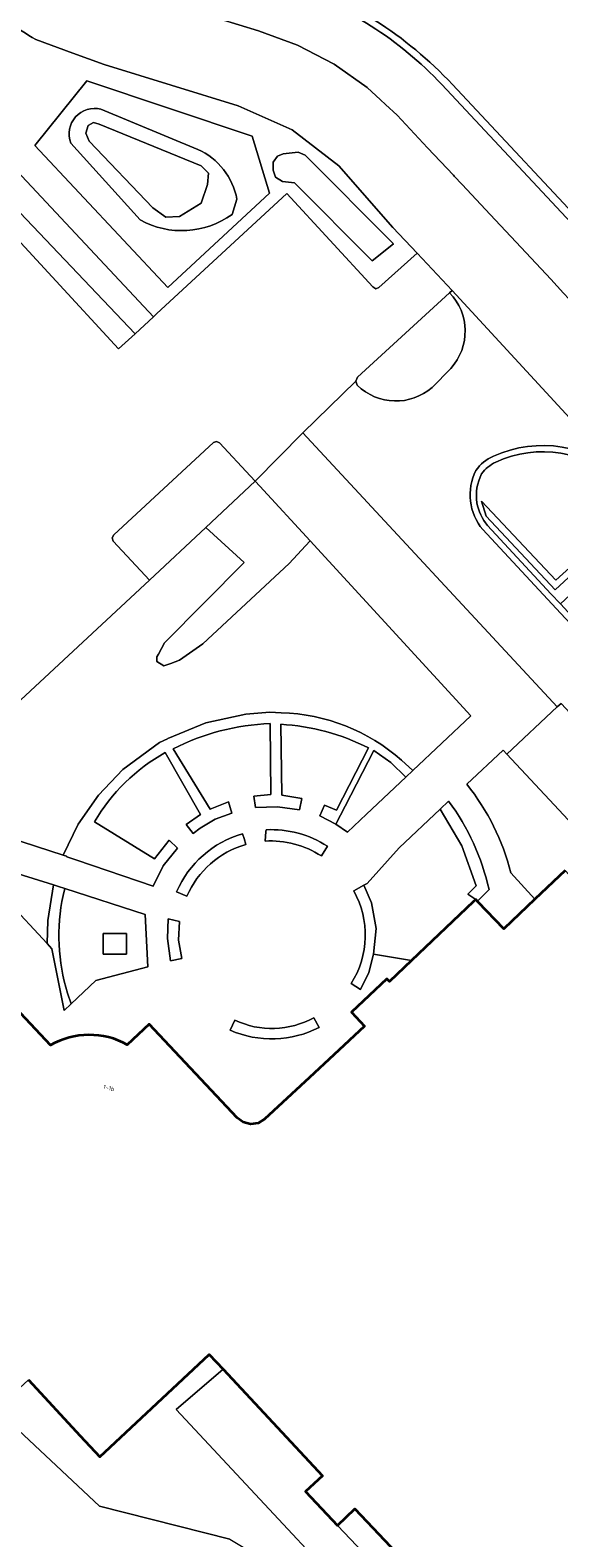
# Model space of a CAD drawing. Header units: metres. Extents: x 183400 to 185591, y 327112 to 329102.
# Tile 85 of 107: x 184588 to 184634, y 328424 to 328553. Entities that reach past the tile are written whole.
import ezdxf

# ---------------------------------------------------------------- set-up
doc = ezdxf.new("R2010")
doc.units = ezdxf.units.M
for name, color, linetype, lineweight in [('B-WE-GR-BEPLANTING_CULTUUR_HEESTERS-GV', 90, 'Continuous', 18), ('B-WE-GR-BEPLANTING_CULTUUR_ROZENVAK-GV', 8, 'Continuous', 18), ('B-WE-GR-GRAS-GV', 60, 'Continuous', 13), ('B-WE-GR-GROENVOORZIENING-GV', 80, 'Continuous', 18), ('B-WE-GR-HAAG-GV', 90, 'GR-HAAG1', 13), ('B-WE-IE-MEUBILAIR_WEGMEUBILAIR-GV', 7, 'Continuous', 18), ('B-WE-IE-TERREINAFSCHEIDING_KUNSTMATIG_HEKWERK-G', 20, 'IE-TERREINAFSCHEIDING-KUNSTMATIG', 18), ('B-WE-OG-BEBOUWING-GV', 7, 'Continuous', 35), ('B-WE-OG-BEBOUWING_HUISNUMMER-T18', 10, 'Continuous', 18), ('B-WE-OG-WATER_MEER-GV', 140, 'Continuous', 18), ('B-WE-VH-GOOT-G', 170, 'Continuous', 18), ('B-WE-VH-VERHARDING_ASFALT-GV', 252, 'Continuous', 18), ('B-WE-VH-VERHARDING_BETONSTRAATSTEEN-GV', 252, 'Continuous', 18), ('B-WE-VH-VERHARDING_HOUTSNIPPERS-GV', 252, 'Continuous', 18), ('B-WE-VH-VERHARDING_TEGEL-GV', 252, 'Continuous', 18)]:
    doc.layers.add(name, color=color, linetype=linetype, lineweight=lineweight)
doc.styles.add('NLCS-ISO-M200-T25', font='NLCS-ISO.ttf')
doc.linetypes.add('GR-HAAG1', pattern='A,6,[176,NLCS.SHX,S=0.125,R=0,X=0,Y=0],-2', length=8)
doc.linetypes.add('IE-TERREINAFSCHEIDING-KUNSTMATIG', pattern='A,4,[82,NLCS.SHX,S=0.75,R=90,X=0,Y=0],4,-2', length=10)

msp = doc.modelspace()

# ---------------------------------------------------------------- linework, layer by layer
at = {"layer": 'B-WE-GR-BEPLANTING_CULTUUR_HEESTERS-GV', "flags": 128}
for points in [[(184607.836, 328514.533), (184603.573, 328510.552), (184606.862, 328507.53), (184600.017, 328500.623), (184599.486, 328499.645), (184599.367, 328499.426), (184599.367, 328499.016), (184599.949, 328498.64), (184600.565, 328498.845), (184601.318, 328499.153), (184603.303, 328500.555), (184610.764, 328507.462), (184612.535, 328509.391), (184612.551, 328509.409), (184608.231, 328514.109), (184607.836, 328514.533)], [(184620.789, 328489.072), (184619.5, 328490.325), (184618.029, 328491.357), (184615.571, 328486.574), (184614.78, 328485.036), (184615.773, 328484.348), (184617.399, 328485.879), (184620.789, 328489.072)], [(184621.29, 328473.313), (184626.579, 328478.34), (184626.81, 328478.56), (184626.135, 328478.997), (184626.432, 328479.293), (184626.855, 328479.714), (184625.623, 328483.165), (184623.75, 328486.315), (184620.217, 328482.988), (184617.456, 328479.938), (184617.181, 328479.781), (184617.848, 328478.257), (184618.238, 328476.067), (184618.025, 328473.852), (184621.29, 328473.313)]]:
    msp.add_lwpolyline(points, close=True, dxfattribs=at)
at = {"layer": 'B-WE-GR-BEPLANTING_CULTUUR_ROZENVAK-GV', "flags": 128}
for points in [[(184578.888, 328544.505), (184596.068, 328525.927), (184597.491, 328527.226), (184579.837, 328545.74), (184578.717, 328544.69), (184578.888, 328544.505)], [(184598.713, 328506.014), (184603.573, 328510.552), (184607.836, 328514.533), (184607.424, 328514.975), (184604.755, 328517.841), (184604.501, 328517.96), (184604.237, 328517.864), (184595.649, 328509.922), (184595.505, 328509.658), (184595.591, 328509.369), (184598.713, 328506.014)]]:
    msp.add_lwpolyline(points, close=True, dxfattribs=at)
at = {"layer": 'B-WE-GR-GRAS-GV', "flags": 128}
for points in [[(184644.506, 328560.419, -0.0598613), (184635.556, 328567.841), (184615.128, 328589.664, 0.396296), (184612.481, 328589.803), (184585.523, 328564.552), (184585.252, 328564.298), (184587.051, 328562.367), (184588.402, 328561.12), (184591.955, 328564.48), (184589.644, 328566.732), (184614.904, 328589.695), (184615.254, 328589.31), (184590.455, 328566.769), (184592.316, 328564.912, 0.1159442), (184596.91, 328562.147), (184610.349, 328557.828, -0.1275082), (184624.805, 328548.671), (184650.586, 328521.137), (184671.035, 328540.6, 0.1489025), (184677.311, 328551.706), (184677.506, 328552.582), (184678.261, 328552.657), (184678.298, 328552.915, -0.1482375), (184649.276, 328557.685, -0.0272074)], [(184623.882, 328548.665), (184648.175, 328522.717), (184650.599, 328520.206), (184673.101, 328541.836, 0.1091432), (184677.787, 328550.836), (184678.261, 328552.657), (184677.506, 328552.582), (184677.311, 328551.706, -0.1489025), (184671.035, 328540.6), (184650.586, 328521.137), (184624.805, 328548.671, 0.1275082), (184610.349, 328557.828), (184596.91, 328562.147, -0.1159442), (184592.316, 328564.912), (184590.455, 328566.769), (184615.254, 328589.31), (184614.904, 328589.695), (184589.644, 328566.732), (184591.955, 328564.48, 0.1273496), (184596.287, 328561.712), (184610.679, 328557.05, -0.1269075)], [(184599.337, 328528.926), (184610.544, 328539.276), (184617.954, 328531.251), (184618.205, 328531.093), (184618.482, 328531.201), (184621.769, 328534.169), (184619.688, 328536.354), (184615.025, 328541.673), (184610.997, 328544.755), (184606.368, 328546.83), (184594.808, 328550.384), (184592.118, 328551.371), (184588.933, 328552.552, -0.0553677), (184584.465, 328555.721), (184584.421, 328555.675), (184584.404, 328555.69), (184580.872, 328555.638), (184578.748, 328553.854), (184585.931, 328546.032), (184584.348, 328544.352), (184599.07, 328528.68)], [(184602.892, 328543.086, -0.2435412), (184606.254, 328538.81), (184605.834, 328537.493, -0.2905432), (184597.928, 328537.02), (184591.947, 328543.628, -0.6087002), (184594.548, 328546.547)], [(184624.66, 328524.244, 0.3955145), (184624.564, 328530.757), (184616.63, 328523.488), (184616.481, 328523.142), (184616.619, 328522.791, 0.3915917), (184623.062, 328522.612)], [(184633.291, 328504.861), (184634.108, 328503.982), (184641.952, 328511.284), (184642.039, 328511.197), (184641.332, 328512.277), (184641.002, 328512.618), (184639.23, 328514.463, 0.3056103), (184628.533, 328516.172, 0.1248664), (184627.322, 328515.173, 0.1624461), (184626.922, 328512.686, 0.1382362), (184627.836, 328510.734)]]:
    msp.add_lwpolyline(points, format="xyb", close=True, dxfattribs=at)
for points in [[(184604.71, 328554.326), (184608.119, 328553.275), (184611.474, 328552.065), (184614.639, 328550.422), (184617.48, 328548.402), (184618.61, 328547.359), (184619.043, 328546.959), (184620.041, 328546.038), (184622.673, 328543.227), (184624.891, 328540.859), (184624.969, 328540.776), (184625.632, 328540.068), (184628.056, 328537.48), (184629.836, 328535.579), (184629.853, 328535.561), (184633.269, 328531.914), (184634.38, 328530.727), (184636.332, 328528.642), (184644.766, 328519.637), (184648.175, 328522.717), (184623.882, 328548.665, 0.1269075), (184610.679, 328557.05)], [(184583.066, 328485.027), (184591.293, 328482.366), (184592.589, 328485.028), (184594.325, 328487.534), (184596.427, 328489.742), (184599.59, 328492.062), (184600.272, 328492.377), (184600.304, 328492.392), (184603.574, 328493.736), (184607.024, 328494.505), (184609.087, 328494.679), (184609.569, 328494.651), (184610.074, 328494.621, -0.1730151), (184620.431, 328490.545), (184621.39, 328489.639), (184626.394, 328494.352), (184612.551, 328509.409), (184612.535, 328509.391), (184610.764, 328507.462), (184603.303, 328500.555), (184601.318, 328499.153), (184600.565, 328498.845), (184599.949, 328498.64), (184599.367, 328499.016), (184599.367, 328499.426), (184599.486, 328499.645), (184600.017, 328500.623), (184606.862, 328507.53), (184603.573, 328510.552), (184598.713, 328506.014), (184585.158, 328493.448)], [(184605.631, 328423.513), (184594.418, 328426.344), (184585.562, 328434.648), (184576.842, 328426.454), (184575.862, 328427.495, -0.3891186), (184559.358, 328428.543, -0.3959523), (184559.255, 328445.194), (184558.343, 328446.167), (184569.813, 328456.888), (184567.266, 328459.617), (184555.814, 328448.912), (184555.682, 328448.788), (184556.354, 328448.039), (184554.863, 328446.689), (184549.789, 328452.208), (184535.968, 328449.239), (184543.145, 328440.091), (184568.165, 328408.012)]]:
    msp.add_lwpolyline(points, format="xyb", dxfattribs=at)
for points in [[(184609.061, 328539.309), (184607.562, 328544.222), (184593.343, 328548.992), (184588.842, 328543.41), (184600.314, 328531.214), (184609.061, 328539.309)], [(184609.061, 328539.309), (184600.314, 328531.214), (184588.842, 328543.41), (184593.343, 328548.992), (184607.562, 328544.222), (184609.061, 328539.309)], [(184611.2, 328540.213), (184610.162, 328540.317), (184609.574, 328540.697), (184609.367, 328541.284), (184609.367, 328541.975), (184609.747, 328542.493), (184610.231, 328542.701), (184611.511, 328542.839), (184612.133, 328542.597), (184619.741, 328534.962), (184617.908, 328533.511), (184611.2, 328540.213)], [(184641.168, 328512.126), (184633.644, 328505.198), (184627.698, 328511.518), (184627.304, 328512.813), (184633.72, 328506.017), (184640.851, 328512.481), (184641.168, 328512.126)], [(184590.472, 328479.799), (184583.06, 328482.115), (184589.907, 328474.752), (184589.973, 328476.751), (184590.472, 328479.799)], [(184622.231, 328411.949), (184625.095, 328413.802), (184625.193, 328413.865), (184623.111, 328416.058), (184614.908, 328424.701), (184612.154, 328427.612), (184613.62, 328428.978), (184605.054, 328438.137), (184601.023, 328434.673), (184622.231, 328411.949)]]:
    msp.add_lwpolyline(points, close=True, dxfattribs=at)
at = {"layer": 'B-WE-GR-GROENVOORZIENING-GV', "flags": 128}
for points in [[(184606.254, 328538.81, 0.2435412), (184602.892, 328543.086), (184594.548, 328546.547, 0.6087002), (184591.947, 328543.628), (184597.928, 328537.02, 0.2905432), (184605.834, 328537.493)], [(184620.431, 328490.545, 0.1730151), (184610.074, 328494.621), (184609.569, 328494.651), (184609.087, 328494.679), (184607.024, 328494.505), (184603.574, 328493.736), (184600.304, 328492.392), (184600.272, 328492.377), (184599.59, 328492.062), (184596.427, 328489.742), (184594.325, 328487.534), (184592.589, 328485.028), (184591.293, 328482.366), (184591.58, 328482.273), (184591.608, 328482.232), (184592.477, 328481.942), (184599.028, 328479.709), (184599.914, 328481.44), (184601.128, 328482.958), (184600.409, 328483.653), (184599.169, 328482.041), (184593.996, 328485.227, -0.1352144), (184600.075, 328491.188), (184603.121, 328485.857), (184601.874, 328485.014), (184602.471, 328484.229), (184603.08, 328484.68), (184604.391, 328485.459), (184605.822, 328485.986), (184605.53, 328486.94), (184603.948, 328486.322), (184600.762, 328491.503, -0.1106619), (184609.121, 328493.68), (184609.168, 328487.583), (184607.709, 328487.449), (184607.849, 328486.457), (184609.747, 328486.536), (184611.628, 328486.277), (184611.835, 328487.247), (184610.111, 328487.521), (184610.021, 328493.622, -0.1055195), (184617.584, 328491.586), (184614.828, 328486.223), (184613.779, 328486.678), (184613.377, 328485.747), (184614.78, 328485.036), (184615.571, 328486.574), (184618.029, 328491.357), (184619.5, 328490.325), (184620.789, 328489.072), (184621.39, 328489.639)], [(184626.043, 328488.459, -0.1084923), (184629.829, 328480.849), (184631.91, 328478.57), (184634.506, 328481.056), (184634.866, 328480.675), (184637.099, 328482.738), (184635.913, 328483.992), (184636.005, 328484.086), (184629.498, 328491.053), (184629.177, 328491.397)], [(184623.75, 328486.315), (184625.623, 328483.165), (184626.855, 328479.714), (184626.432, 328479.293), (184626.135, 328478.997), (184626.81, 328478.56), (184626.994, 328478.441), (184627.956, 328479.4, 0.1058205), (184624.483, 328487.005)], [(184608.76, 328484.549), (184608.75, 328484.413), (184608.685, 328483.57, -0.1624993), (184613.523, 328482.294), (184614.044, 328483.129, 0.157829)], [(184601.055, 328479.216), (184601.944, 328478.83, -0.2240802), (184607.013, 328483.28), (184606.863, 328483.795), (184606.742, 328484.212, 0.2236292)], [(184591.427, 328479.495), (184590.889, 328479.669), (184590.472, 328479.799), (184589.973, 328476.751), (184589.907, 328474.752), (184590.311, 328474.318), (184591.388, 328468.993), (184591.987, 328469.564), (184591.673, 328470.485, -0.1273632), (184591.291, 328478.902)], [(184616.311, 328479.287, -0.2772101), (184616.081, 328471.322), (184616.882, 328470.808), (184617.598, 328472.276), (184618.025, 328473.852), (184618.238, 328476.067), (184617.848, 328478.257), (184617.181, 328479.781)], [(184605.675, 328467.295, 0.2223372), (184613.339, 328467.539), (184612.873, 328468.382, -0.2416984), (184606.067, 328468.175)]]:
    msp.add_lwpolyline(points, format="xyb", close=True, dxfattribs=at)
for points in [[(184603.709, 328540.063), (184603.166, 328538.462), (184601.318, 328537.321), (184600.122, 328537.267), (184599.008, 328538.054), (184593.519, 328543.783), (184593.248, 328544.488), (184593.438, 328545.14), (184593.9, 328545.384), (184594.389, 328545.248), (184603.166, 328541.665), (184603.818, 328541.041), (184603.709, 328540.063)], [(184611.2, 328540.213), (184617.908, 328533.511), (184619.741, 328534.962), (184612.133, 328542.597), (184611.511, 328542.839), (184610.231, 328542.701), (184609.747, 328542.493), (184609.367, 328541.975), (184609.367, 328541.284), (184609.574, 328540.697), (184610.162, 328540.317), (184611.2, 328540.213)], [(184633.644, 328505.198), (184641.168, 328512.126), (184640.851, 328512.481), (184633.72, 328506.017), (184627.304, 328512.813), (184627.698, 328511.518), (184633.644, 328505.198)], [(184600.276, 328475.192), (184600.544, 328473.287), (184601.504, 328473.477), (184601.224, 328475.055), (184601.314, 328476.656), (184600.345, 328476.885), (184600.276, 328475.192)], [(184596.744, 328473.839), (184596.744, 328475.635), (184594.735, 328475.635), (184594.735, 328473.839), (184596.744, 328473.839)]]:
    msp.add_lwpolyline(points, close=True, dxfattribs=at)
at = {"layer": 'B-WE-GR-HAAG-GV', "flags": 128}
for points in [[(184671.035, 328540.6), (184650.586, 328521.137), (184624.805, 328548.671, 0.1275082), (184610.349, 328557.828), (184596.91, 328562.147, -0.1159442), (184592.316, 328564.912), (184590.455, 328566.769), (184615.254, 328589.31), (184614.904, 328589.695), (184589.644, 328566.732), (184591.955, 328564.48, 0.1273496), (184596.287, 328561.712), (184610.679, 328557.05, -0.1269075), (184623.882, 328548.665), (184648.175, 328522.717), (184650.599, 328520.206), (184673.101, 328541.836, 0.1091432), (184677.787, 328550.836), (184678.261, 328552.657), (184677.506, 328552.582), (184677.311, 328551.706, -0.1489025)], [(184620.431, 328490.545, 0.1730151), (184610.074, 328494.621), (184609.569, 328494.651), (184609.087, 328494.679), (184607.024, 328494.505), (184603.574, 328493.736), (184600.304, 328492.392), (184600.272, 328492.377), (184599.59, 328492.062), (184596.427, 328489.742), (184594.325, 328487.534), (184592.589, 328485.028), (184591.293, 328482.366), (184591.58, 328482.273), (184591.608, 328482.232), (184592.477, 328481.942), (184599.028, 328479.709), (184599.914, 328481.44), (184601.128, 328482.958), (184600.409, 328483.653), (184599.169, 328482.041), (184593.996, 328485.227, -0.1352144), (184600.075, 328491.188), (184603.121, 328485.857), (184601.874, 328485.014), (184602.471, 328484.229), (184603.08, 328484.68), (184604.391, 328485.459), (184605.822, 328485.986), (184605.53, 328486.94), (184603.948, 328486.322), (184600.762, 328491.503, -0.1106619), (184609.121, 328493.68), (184609.168, 328487.583), (184607.709, 328487.449), (184607.849, 328486.457), (184609.747, 328486.536), (184611.628, 328486.277), (184611.835, 328487.247), (184610.111, 328487.521), (184610.021, 328493.622, -0.1055195), (184617.584, 328491.586), (184614.828, 328486.223), (184613.779, 328486.678), (184613.377, 328485.747), (184614.78, 328485.036), (184615.571, 328486.574), (184618.029, 328491.357), (184619.5, 328490.325), (184620.789, 328489.072), (184621.39, 328489.639)], [(184626.043, 328488.459, -0.1084923), (184629.829, 328480.849), (184631.91, 328478.57), (184634.506, 328481.056), (184634.866, 328480.675), (184637.099, 328482.738), (184635.913, 328483.992), (184636.005, 328484.086), (184629.498, 328491.053), (184629.177, 328491.397)], [(184624.483, 328487.005), (184623.75, 328486.315), (184625.623, 328483.165), (184626.855, 328479.714), (184626.432, 328479.293), (184626.135, 328478.997), (184626.81, 328478.56), (184626.994, 328478.441), (184627.956, 328479.4, 0.1058205)], [(184608.76, 328484.549), (184608.75, 328484.413), (184608.685, 328483.57, -0.1624993), (184613.523, 328482.294), (184614.044, 328483.129, 0.157829)], [(184601.055, 328479.216), (184601.944, 328478.83, -0.2240802), (184607.013, 328483.28), (184606.863, 328483.795), (184606.742, 328484.212, 0.2236292)], [(184591.291, 328478.902), (184591.427, 328479.495), (184590.889, 328479.669), (184590.472, 328479.799), (184589.973, 328476.751), (184589.907, 328474.752), (184590.311, 328474.318), (184591.388, 328468.993), (184591.987, 328469.564), (184591.673, 328470.485, -0.1273632)], [(184618.025, 328473.852), (184618.238, 328476.067), (184617.848, 328478.257), (184617.181, 328479.781), (184616.311, 328479.287, -0.2772101), (184616.081, 328471.322), (184616.882, 328470.808), (184617.598, 328472.276)], [(184612.873, 328468.382, -0.2416984), (184606.067, 328468.175), (184605.675, 328467.295, 0.2223372), (184613.339, 328467.539)]]:
    msp.add_lwpolyline(points, format="xyb", close=True, dxfattribs=at)
for points in [[(184611.2, 328540.213), (184617.908, 328533.511), (184619.741, 328534.962), (184612.133, 328542.597), (184611.511, 328542.839), (184610.231, 328542.701), (184609.747, 328542.493), (184609.367, 328541.975), (184609.367, 328541.284), (184609.574, 328540.697), (184610.162, 328540.317), (184611.2, 328540.213)], [(184633.644, 328505.198), (184641.168, 328512.126), (184640.851, 328512.481), (184633.72, 328506.017), (184627.304, 328512.813), (184627.698, 328511.518), (184633.644, 328505.198)], [(184600.276, 328475.192), (184600.544, 328473.287), (184601.504, 328473.477), (184601.224, 328475.055), (184601.314, 328476.656), (184600.345, 328476.885), (184600.276, 328475.192)]]:
    msp.add_lwpolyline(points, close=True, dxfattribs=at)
at = {"layer": 'B-WE-IE-MEUBILAIR_WEGMEUBILAIR-GV', "flags": 128}
msp.add_lwpolyline([(184596.744, 328473.839), (184596.744, 328475.635), (184594.735, 328475.635), (184594.735, 328473.839), (184596.744, 328473.839)], close=True, dxfattribs=at)
at = {"layer": 'B-WE-IE-TERREINAFSCHEIDING_KUNSTMATIG_HEKWERK-G', "flags": 128}
msp.add_lwpolyline([(184609.061, 328539.309), (184600.314, 328531.214), (184588.842, 328543.41), (184593.343, 328548.992), (184607.562, 328544.222), (184609.061, 328539.309)], dxfattribs=at)
at = {"layer": 'B-WE-OG-BEBOUWING-GV', "flags": 128}
msp.add_lwpolyline([(184634.506, 328481.056), (184631.91, 328478.57), (184629.244, 328476.018), (184627.03, 328478.329), (184626.81, 328478.56), (184626.579, 328478.34), (184621.29, 328473.313), (184619.391, 328471.508), (184619.154, 328471.712), (184616.108, 328468.851), (184617.225, 328467.655), (184614.588, 328465.187), (184612.509, 328463.243), (184608.633, 328459.653), (184608.089, 328459.319), (184607.411, 328459.212), (184606.789, 328459.38), (184606.285, 328459.781), (184598.695, 328467.832), (184596.814, 328466.06, 0.2615188), (184590.195, 328466.007), (184581.577, 328475.159)], format="xyb", dxfattribs=at)
msp.add_lwpolyline([(184588.296, 328437.217), (184592.763, 328432.414), (184594.449, 328430.601), (184603.86, 328439.414), (184605.054, 328438.137), (184613.62, 328428.978), (184612.154, 328427.612), (184614.908, 328424.701), (184616.399, 328426.12), (184624.616, 328417.459)], dxfattribs=at)
at = {"layer": 'B-WE-OG-WATER_MEER-GV', "flags": 128}
msp.add_lwpolyline([(184603.709, 328540.063), (184603.818, 328541.041), (184603.166, 328541.665), (184594.389, 328545.248), (184593.9, 328545.384), (184593.438, 328545.14), (184593.248, 328544.488), (184593.519, 328543.783), (184599.008, 328538.054), (184600.122, 328537.267), (184601.318, 328537.321), (184603.166, 328538.462), (184603.709, 328540.063)], close=True, dxfattribs=at)
at = {"layer": 'B-WE-VH-GOOT-G', "flags": 128}
for points in [[(184633.291, 328504.861), (184627.836, 328510.734)], [(184634.108, 328503.982), (184633.291, 328504.861)]]:
    msp.add_lwpolyline(points, dxfattribs=at)
at = {"layer": 'B-WE-VH-GOOT-G'}
for centre, radius, start, end in [((184632.614, 328507.384), 9.689, 46.9355, 114.91027), ((184629.896, 328513.286), 3.192, 115.28556, 143.75548), ((184630.848, 328513.33), 3.979, 152.40925, 189.31676), ((184630.842, 328513.331), 3.973, 189.34982, 220.83171)]:
    msp.add_arc(centre, radius, start, end, dxfattribs=at)
at = {"layer": 'B-WE-VH-VERHARDING_ASFALT-GV', "flags": 128}
msp.add_lwpolyline([(184584.465, 328555.721, 0.0553677), (184588.933, 328552.552), (184592.118, 328551.371), (184594.808, 328550.384), (184606.368, 328546.83), (184610.997, 328544.755), (184615.025, 328541.673), (184619.688, 328536.354), (184621.769, 328534.169), (184624.772, 328530.958), (184639.635, 328514.852)], format="xyb", dxfattribs=at)
msp.add_lwpolyline([(184634.38, 328530.727), (184633.269, 328531.914), (184629.853, 328535.561), (184629.836, 328535.579), (184628.056, 328537.48), (184625.632, 328540.068), (184624.969, 328540.776), (184624.891, 328540.859), (184622.673, 328543.227), (184620.041, 328546.038), (184619.043, 328546.959), (184618.61, 328547.359), (184617.48, 328548.402), (184614.639, 328550.422), (184611.474, 328552.065), (184608.119, 328553.275), (184604.71, 328554.326)], dxfattribs=at)
at = {"layer": 'B-WE-VH-VERHARDING_BETONSTRAATSTEEN-GV', "flags": 128}
msp.add_lwpolyline([(184585.158, 328493.448), (184598.713, 328506.014), (184595.591, 328509.369), (184595.505, 328509.658), (184595.649, 328509.922), (184604.237, 328517.864), (184604.501, 328517.96), (184604.755, 328517.841), (184607.424, 328514.975), (184607.836, 328514.533), (184611.918, 328518.692), (184616.481, 328523.142), (184616.63, 328523.488), (184624.564, 328530.757), (184624.772, 328530.958), (184621.769, 328534.169), (184621.769, 328534.169), (184618.482, 328531.201), (184618.205, 328531.093), (184617.954, 328531.251), (184610.544, 328539.276), (184599.337, 328528.926), (184599.07, 328528.68), (184597.491, 328527.226), (184596.068, 328525.927), (184578.888, 328544.505)], dxfattribs=at)
for points in [[(184624.564, 328530.757, -0.3955145), (184624.66, 328524.244), (184623.062, 328522.612, -0.3915917), (184616.619, 328522.791), (184616.481, 328523.142), (184611.918, 328518.692), (184633.835, 328495.112), (184634.169, 328495.423), (184642.239, 328486.756), (184646.014, 328490.447), (184633.747, 328503.573), (184627.42, 328510.373, -0.3021508), (184626.836, 328515.463, -0.1485386), (184628.331, 328516.681, -0.3029877), (184639.635, 328514.852), (184624.772, 328530.958)], [(184626.836, 328515.463, 0.3021508), (184627.42, 328510.373), (184633.747, 328503.573), (184646.014, 328490.447), (184646.396, 328490.81), (184637.012, 328500.844), (184634.108, 328503.982), (184633.291, 328504.861), (184627.836, 328510.734, -0.1382362), (184626.922, 328512.686, -0.1624461), (184627.322, 328515.173, -0.1248664), (184628.533, 328516.172, -0.3056103), (184639.23, 328514.463), (184639.635, 328514.852, 0.3029877), (184628.331, 328516.681, 0.1485386)]]:
    msp.add_lwpolyline(points, format="xyb", close=True, dxfattribs=at)
msp.add_lwpolyline([(184622.231, 328411.949), (184601.023, 328434.673), (184605.054, 328438.137), (184603.86, 328439.414), (184594.449, 328430.601), (184592.763, 328432.414), (184588.296, 328437.217), (184587.17, 328436.159), (184585.562, 328434.648), (184594.418, 328426.344), (184605.631, 328423.513), (184607.946, 328422.154), (184619.716, 328409.849), (184619.281, 328409.486), (184620.756, 328407.92), (184621.796, 328406.816), (184623.228, 328404.06), (184623.88, 328402.502), (184628.274, 328404.339), (184627.62, 328405.903), (184626.402, 328407.173), (184622.004, 328411.76), (184622.231, 328411.949)], close=True, dxfattribs=at)
at = {"layer": 'B-WE-VH-VERHARDING_HOUTSNIPPERS-GV', "flags": 128}
msp.add_lwpolyline([(184591.987, 328469.564), (184594.105, 328471.582), (184598.579, 328472.747), (184598.349, 328477.25), (184591.427, 328479.495), (184591.291, 328478.902, 0.1273632), (184591.673, 328470.485)], format="xyb", close=True, dxfattribs=at)
msp.add_lwpolyline([(184596.744, 328473.839), (184594.735, 328473.839), (184594.735, 328475.635), (184596.744, 328475.635), (184596.744, 328473.839)], close=True, dxfattribs=at)
at = {"layer": 'B-WE-VH-VERHARDING_TEGEL-GV', "flags": 128}
for points in [[(184597.491, 328527.226), (184599.07, 328528.68), (184584.348, 328544.352), (184578.914, 328550.133), (184577.206, 328548.55), (184579.837, 328545.74), (184597.491, 328527.226)], [(184590.472, 328479.799), (184590.889, 328479.669), (184591.427, 328479.495), (184598.349, 328477.25), (184598.579, 328472.747), (184594.105, 328471.582), (184591.987, 328469.564), (184591.388, 328468.993), (184590.311, 328474.318), (184589.907, 328474.752), (184583.06, 328482.115), (184590.472, 328479.799)], [(184600.276, 328475.192), (184600.345, 328476.885), (184601.314, 328476.656), (184601.224, 328475.055), (184601.504, 328473.477), (184600.544, 328473.287), (184600.276, 328475.192)], [(184614.908, 328424.701), (184623.111, 328416.058), (184625.193, 328413.865), (184626.877, 328412.091), (184636.439, 328421.053), (184636.933, 328421.52), (184667.318, 328450.229), (184665.829, 328451.816), (184664.768, 328450.759), (184664.712, 328450.819), (184635.44, 328423.055), (184626.948, 328415.001), (184624.616, 328417.459), (184616.399, 328426.12), (184614.908, 328424.701)]]:
    msp.add_lwpolyline(points, close=True, dxfattribs=at)
msp.add_lwpolyline([(184581.577, 328475.159), (184590.195, 328466.007, -0.2615188), (184596.814, 328466.06), (184598.695, 328467.832), (184606.285, 328459.781), (184606.789, 328459.38), (184607.411, 328459.212), (184608.089, 328459.319), (184608.633, 328459.653), (184612.509, 328463.243), (184614.588, 328465.187), (184617.225, 328467.655), (184616.108, 328468.851), (184619.154, 328471.712), (184619.391, 328471.508), (184621.29, 328473.313), (184618.025, 328473.852), (184617.598, 328472.276), (184616.882, 328470.808), (184616.081, 328471.322, 0.2772101), (184616.311, 328479.287), (184617.181, 328479.781), (184617.456, 328479.938), (184620.217, 328482.988), (184623.75, 328486.315), (184624.483, 328487.005, -0.1058205), (184627.956, 328479.4), (184626.994, 328478.441), (184626.81, 328478.56), (184627.03, 328478.329), (184629.244, 328476.018), (184631.91, 328478.57), (184629.829, 328480.849, 0.1084923), (184626.043, 328488.459), (184629.177, 328491.397), (184629.498, 328491.053), (184633.835, 328495.112), (184611.918, 328518.692), (184607.836, 328514.533), (184608.231, 328514.109), (184612.551, 328509.409), (184626.394, 328494.352), (184621.39, 328489.639), (184620.789, 328489.072), (184617.399, 328485.879), (184615.773, 328484.348), (184614.78, 328485.036), (184613.377, 328485.747), (184613.779, 328486.678), (184614.828, 328486.223), (184617.584, 328491.586, 0.1055195), (184610.021, 328493.622), (184610.111, 328487.521), (184611.835, 328487.247), (184611.628, 328486.277), (184609.747, 328486.536), (184607.849, 328486.457), (184607.709, 328487.449), (184609.168, 328487.583), (184609.121, 328493.68, 0.1106619), (184600.762, 328491.503), (184603.948, 328486.322), (184605.53, 328486.94), (184605.822, 328485.986), (184604.391, 328485.459), (184603.08, 328484.68), (184602.471, 328484.229), (184601.874, 328485.014), (184603.121, 328485.857), (184600.075, 328491.188, 0.1352144), (184593.996, 328485.227), (184599.169, 328482.041), (184600.409, 328483.653), (184601.128, 328482.958), (184599.914, 328481.44), (184599.028, 328479.709), (184592.477, 328481.942), (184591.608, 328482.232), (184591.58, 328482.273), (184591.293, 328482.366), (184583.066, 328485.027)], format="xyb", dxfattribs=at)
msp.add_lwpolyline([(184634.169, 328495.423), (184633.835, 328495.112), (184629.498, 328491.053), (184636.005, 328484.086)], dxfattribs=at)
for points in [[(184608.685, 328483.57), (184608.75, 328484.413), (184608.76, 328484.549, -0.157829), (184614.044, 328483.129), (184613.523, 328482.294, 0.1624993)], [(184601.944, 328478.83), (184601.055, 328479.216, -0.2236292), (184606.742, 328484.212), (184606.863, 328483.795), (184607.013, 328483.28, 0.2240802)], [(184613.339, 328467.539, -0.2223372), (184605.675, 328467.295), (184606.067, 328468.175, 0.2416984), (184612.873, 328468.382)]]:
    msp.add_lwpolyline(points, format="xyb", close=True, dxfattribs=at)

# ---------------------------------------------------------------- texts
at = {"layer": 'B-WE-OG-BEBOUWING_HUISNUMMER-T18', "insert": (184595.232, 328462.334), "char_height": 0.36, "attachment_point": 5, "rotation": 345.8, "style": 'NLCS-ISO-M200-T25'}
msp.add_mtext('1-1b', dxfattribs=at)

doc.saveas('drawing.dxf')
